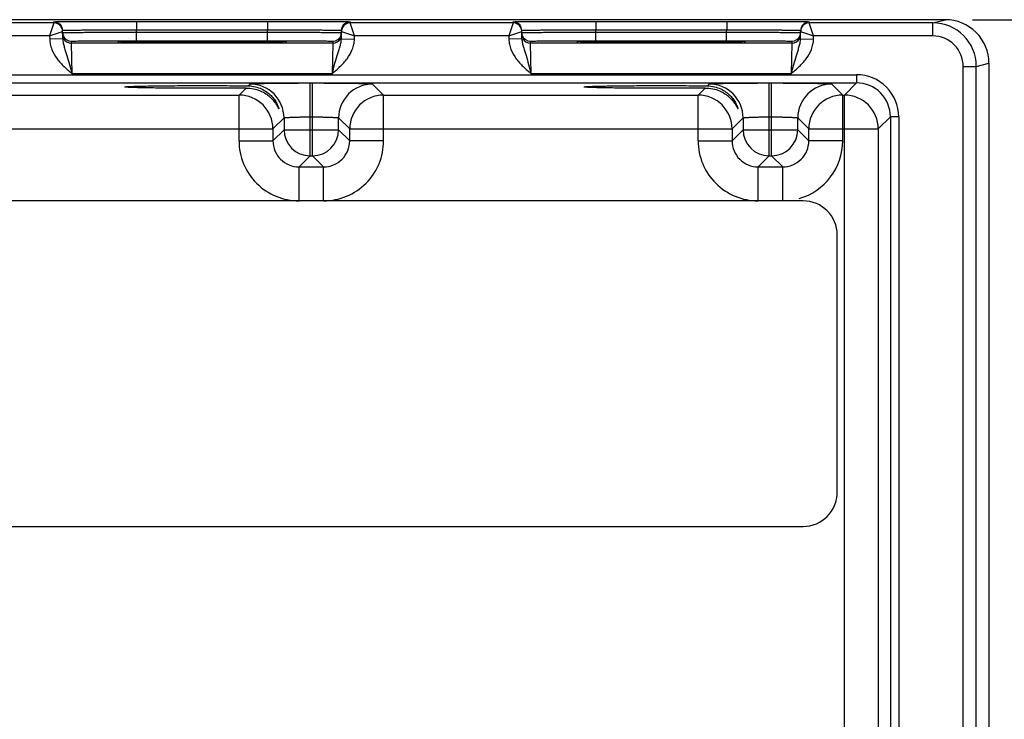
# Model space of a CAD drawing. Header units: inches. Extents: x 0 to 34, y 0 to 22.
# Tile 144 of 168: x 22.2 to 24.4, y 17.7 to 19.3. Entities that reach past the tile are written whole.
import ezdxf

# ---------------------------------------------------------------- set-up
doc = ezdxf.new("R2010")
doc.units = ezdxf.units.IN
doc.header["$LTSCALE"] = 1.87
doc.header["$MEASUREMENT"] = 0
doc.layers.get('0').update_dxf_attribs({"linetype": 'CONTINUOUS'})
doc.layers.add('DIMENSIONS', color=7, linetype='CONTINUOUS')
doc.styles.get("Standard").update_dxf_attribs({"font": 'txt', "width": 0.8})
doc.dimstyles.new('DIMSTYLE_1', dxfattribs={"dimtxt": 0.125, "dimasz": 0.18, "dimexe": 0.125, "dimexo": 0.0625, "dimgap": 0.0625, "dimtad": 0, "dimtih": 1, "dimtoh": 1, "dimzin": 4, "dimdsep": 46, "dimtxsty": 'STANDARD', "dimblk": '_FILLED', "dimblk1": '_FILLED', "dimblk2": '_FILLED', "dimcen": 0.09, "dimadec": 0, "dimazin": 0, "dimtp": 0.001, "dimtm": 0.001, "dimtfac": 1, "dimtofl": 0, "dimtmove": 0, "dimatfit": 3, "dimldrblk": '_FILLED', "dimfxl": 1, "dimtolj": 1, "dimtzin": 4, "dimarcsym": 0})

# ---------------------------------------------------------------- blocks, each defined once
blk = doc.blocks.new('_FILLED')
at = {"color": 0, "linetype": 'BYBLOCK'}
blk.add_solid([(0, 0), (-1, 0.174), (-1, -0.174)], dxfattribs=at)
blk = doc.blocks.new('*D18')
at = {"layer": 'DIMENSIONS', "color": 2, "linetype": 'CONTINUOUS'}
for p, q in [((24.3474, 19.2708), (25.2599, 19.2708)), ((25.1349, 19.2708), (25.1349, 17.7551)), ((25.1349, 15.8018), (25.1349, 17.5051)), ((24.3475, 15.8018), (25.2599, 15.8018))]:
    blk.add_line(p, q, dxfattribs=at)
at = {"layer": 'DIMENSIONS', "color": 2, "linetype": 'CONTINUOUS', "xscale": 0.18, "yscale": 0.18, "zscale": 0.18}
for p, rotation in [((25.1349, 19.2708), 90), ((25.1349, 15.8018), 270)]:
    blk.add_blockref('_FILLED', p, dxfattribs=dict(at, rotation=rotation))
at = {"layer": 'DIMENSIONS', "color": 2, "linetype": 'CONTINUOUS', "insert": (25.1349, 17.6926), "char_height": 0.125, "width": 1.125, "attachment_point": 2, "line_spacing_factor": 0.9}
blk.add_mtext('3.47{\\Ftxt.shx;\\W1.000000;\\H0.125000; }[88.1]', dxfattribs=at)

msp = doc.modelspace()

# ---------------------------------------------------------------- linework, layer by layer
at = {"color": 7, "linetype": 'CONTINUOUS'}
for p, q in [((24.2849, 19.2708), (15.4621, 19.2708)), ((22.2366, 19.2636), (21.8623, 19.2636)), ((22.2366, 19.2636), (22.2267, 19.2336)), ((22.2366, 19.2636), (22.2365, 19.2661)), ((22.4265, 19.2669), (22.7274, 19.2669)), ((22.4265, 19.2669), (22.4265, 19.2473)), ((22.7274, 19.2669), (22.7274, 19.2473)), ((22.9173, 19.2661), (22.9173, 19.2636)), ((23.2916, 19.2636), (22.9173, 19.2636)), ((22.9271, 19.2336), (22.9173, 19.2636)), ((23.2916, 19.2636), (23.2817, 19.2336)), ((23.2916, 19.2636), (23.2915, 19.2661)), ((23.4815, 19.2669), (23.7824, 19.2669)), ((23.4815, 19.2669), (23.4815, 19.2473)), ((23.7824, 19.2669), (23.7824, 19.2473)), ((23.9723, 19.2661), (23.9723, 19.2636)), ((24.256, 19.2636), (23.9723, 19.2636)), ((23.9821, 19.2336), (23.9723, 19.2636)), ((24.256, 19.2636), (24.2849, 19.2708)), ((24.256, 19.2336), (24.256, 19.2636)), ((22.2267, 19.2336), (21.8721, 19.2336)), ((22.2267, 19.2336), (22.2566, 19.2439)), ((22.2267, 19.2336), (22.2269, 19.2264)), ((22.2569, 19.2269), (22.2565, 19.2464)), ((22.4265, 19.2473), (22.7274, 19.2473)), ((22.4266, 19.2423), (22.4265, 19.2473)), ((22.4266, 19.2423), (22.7273, 19.2423)), ((22.4266, 19.2226), (22.4266, 19.2423)), ((22.7273, 19.2423), (22.7274, 19.2473)), ((22.7273, 19.2226), (22.7273, 19.2423)), ((22.897, 19.2269), (22.8974, 19.2464)), ((22.8973, 19.2439), (22.9271, 19.2336)), ((22.927, 19.2264), (22.9271, 19.2336)), ((23.2817, 19.2336), (22.9271, 19.2336)), ((23.2817, 19.2336), (23.3116, 19.2439)), ((23.2817, 19.2336), (23.2819, 19.2264)), ((23.3119, 19.2269), (23.3115, 19.2464)), ((23.4815, 19.2473), (23.7824, 19.2473)), ((23.4816, 19.2423), (23.4815, 19.2473)), ((23.4816, 19.2423), (23.7823, 19.2423)), ((23.4816, 19.2226), (23.4816, 19.2423)), ((23.7823, 19.2423), (23.7824, 19.2473)), ((23.7823, 19.2226), (23.7823, 19.2423)), ((23.952, 19.2269), (23.9524, 19.2464)), ((23.9523, 19.2439), (23.9821, 19.2336)), ((23.982, 19.2264), (23.9821, 19.2336)), ((24.256, 19.2336), (23.9821, 19.2336)), ((22.2569, 19.2269), (22.2269, 19.2264)), ((22.2767, 19.2167), (22.2766, 19.2213)), ((22.8772, 19.2167), (22.2767, 19.2167)), ((22.2783, 19.1467), (22.2767, 19.2167)), ((22.3832, 19.2208), (22.3863, 19.2211)), ((22.3863, 19.2205), (22.3832, 19.2208)), ((22.3977, 19.2202), (22.3863, 19.2205)), ((22.3879, 19.2204), (22.387, 19.2205)), ((22.3889, 19.2204), (22.3879, 19.2204)), ((22.3906, 19.2203), (22.3889, 19.2204)), ((22.3928, 19.2203), (22.3906, 19.2203)), ((22.3973, 19.2202), (22.3928, 19.2203)), ((22.4044, 19.22), (22.3973, 19.2202)), ((22.4151, 19.2199), (22.4044, 19.22)), ((22.429, 19.2197), (22.4151, 19.2199)), ((22.4266, 19.2226), (22.7273, 19.2226)), ((22.4439, 19.2196), (22.429, 19.2197)), ((22.4616, 19.2194), (22.4439, 19.2196)), ((22.4825, 19.2193), (22.4616, 19.2194)), ((22.5067, 19.2192), (22.4825, 19.2193)), ((22.5339, 19.2191), (22.5067, 19.2192)), ((22.5591, 19.2191), (22.5339, 19.2191)), ((22.5876, 19.2191), (22.5591, 19.2191)), ((22.6172, 19.2191), (22.5876, 19.2191)), ((22.6434, 19.2192), (22.6172, 19.2191)), ((22.6663, 19.2193), (22.6434, 19.2192)), ((22.6863, 19.2194), (22.6663, 19.2193)), ((22.7065, 19.2195), (22.6863, 19.2194)), ((22.7223, 19.2197), (22.7065, 19.2195)), ((22.7366, 19.2198), (22.7223, 19.2197)), ((22.7477, 19.22), (22.7366, 19.2198)), ((22.7551, 19.2201), (22.7477, 19.22)), ((22.7601, 19.2202), (22.7551, 19.2201)), ((22.7676, 19.2205), (22.7562, 19.2202)), ((22.7632, 19.2203), (22.7601, 19.2202)), ((22.7651, 19.2204), (22.7632, 19.2203)), ((22.7661, 19.2204), (22.7651, 19.2204)), ((22.767, 19.2205), (22.7661, 19.2204)), ((22.7676, 19.2205), (22.767, 19.2205)), ((22.7676, 19.2211), (22.7707, 19.2208)), ((22.7707, 19.2208), (22.7676, 19.2205)), ((22.8772, 19.2167), (22.8756, 19.1467)), ((22.8773, 19.2213), (22.8772, 19.2167)), ((22.897, 19.2269), (22.927, 19.2264)), ((23.3119, 19.2269), (23.2819, 19.2264)), ((23.3317, 19.2167), (23.3316, 19.2213)), ((23.9322, 19.2167), (23.3317, 19.2167)), ((23.3333, 19.1467), (23.3317, 19.2167)), ((23.4382, 19.2208), (23.4413, 19.2211)), ((23.4413, 19.2205), (23.4382, 19.2208)), ((23.4527, 19.2202), (23.4413, 19.2205)), ((23.4424, 19.2205), (23.4417, 19.2205)), ((23.4433, 19.2204), (23.4424, 19.2205)), ((23.4444, 19.2204), (23.4433, 19.2204)), ((23.4463, 19.2203), (23.4444, 19.2204)), ((23.4478, 19.2203), (23.4463, 19.2203)), ((23.4523, 19.2202), (23.4478, 19.2203)), ((23.4594, 19.22), (23.4523, 19.2202)), ((23.4701, 19.2199), (23.4594, 19.22)), ((23.484, 19.2197), (23.4701, 19.2199)), ((23.4816, 19.2226), (23.7823, 19.2226)), ((23.4989, 19.2196), (23.484, 19.2197)), ((23.5166, 19.2194), (23.4989, 19.2196)), ((23.5375, 19.2193), (23.5166, 19.2194)), ((23.5617, 19.2192), (23.5375, 19.2193)), ((23.5889, 19.2191), (23.5617, 19.2192)), ((23.6141, 19.2191), (23.5889, 19.2191)), ((23.6426, 19.2191), (23.6141, 19.2191)), ((23.6722, 19.2191), (23.6426, 19.2191)), ((23.6984, 19.2192), (23.6722, 19.2191)), ((23.7213, 19.2193), (23.6984, 19.2192)), ((23.7413, 19.2194), (23.7213, 19.2193)), ((23.7615, 19.2195), (23.7413, 19.2194)), ((23.7773, 19.2197), (23.7615, 19.2195)), ((23.7916, 19.2198), (23.7773, 19.2197)), ((23.8027, 19.22), (23.7916, 19.2198)), ((23.8101, 19.2201), (23.8027, 19.22)), ((23.8151, 19.2202), (23.8101, 19.2201)), ((23.8226, 19.2205), (23.8112, 19.2202)), ((23.8182, 19.2203), (23.8151, 19.2202)), ((23.8201, 19.2204), (23.8182, 19.2203)), ((23.8211, 19.2204), (23.8201, 19.2204)), ((23.822, 19.2205), (23.8211, 19.2204)), ((23.8226, 19.2205), (23.822, 19.2205)), ((23.8226, 19.2211), (23.8257, 19.2208)), ((23.8257, 19.2208), (23.8226, 19.2205)), ((23.9322, 19.2167), (23.9306, 19.1467)), ((23.9323, 19.2213), (23.9322, 19.2167)), ((23.952, 19.2269), (23.982, 19.2264)), ((24.326, 19.1636), (24.356, 19.1636)), ((24.326, 15.909), (24.326, 19.1636)), ((24.356, 19.1636), (24.3849, 19.1708)), ((24.356, 15.909), (24.356, 19.1636)), ((24.3849, 19.1708), (24.3849, 15.9018)), ((15.7304, 19.1445), (24.0807, 19.1445)), ((22.8756, 19.1467), (22.2783, 19.1467)), ((23.9306, 19.1467), (23.3333, 19.1467)), ((24.0807, 19.1445), (24.0807, 19.1255)), ((15.7304, 19.1255), (24.0807, 19.1255)), ((22.683, 19.1188), (22.6872, 19.123)), ((22.8252, 19.1254), (22.8307, 19.1254)), ((22.8252, 18.958), (22.8252, 19.1254)), ((22.8307, 18.958), (22.8307, 19.1254)), ((22.9687, 19.123), (22.9941, 19.0977)), ((23.738, 19.1188), (23.7422, 19.123)), ((23.8802, 19.1254), (23.8857, 19.1254)), ((23.8802, 18.958), (23.8802, 19.1254)), ((23.8857, 18.958), (23.8857, 19.1254)), ((24.0237, 19.123), (24.0491, 19.0977)), ((24.0807, 19.1255), (24.0528, 19.0977)), ((21.9391, 19.0977), (22.6618, 19.0977)), ((22.6618, 19.0977), (22.6779, 19.1138)), ((22.6618, 18.9927), (22.6618, 19.0977)), ((22.9941, 19.0977), (23.7168, 19.0977)), ((22.9941, 18.9927), (22.9941, 19.0977)), ((23.7168, 19.0977), (23.7329, 19.1138)), ((23.7168, 18.9927), (23.7168, 19.0977)), ((24.0491, 19.0977), (24.0528, 19.0977)), ((24.0491, 18.9927), (24.0491, 19.0977)), ((24.0528, 15.975), (24.0528, 19.0977)), ((22.7652, 19.0451), (22.7398, 19.0197)), ((22.7652, 19.0451), (22.7652, 19.018)), ((22.8252, 19.0474), (22.8307, 19.0474)), ((22.8907, 19.0451), (22.9161, 19.0197)), ((22.8907, 19.018), (22.8907, 19.0451)), ((23.8202, 19.0451), (23.7948, 19.0197)), ((23.8202, 19.0451), (23.8202, 19.018)), ((23.8802, 19.0474), (23.8857, 19.0474)), ((23.9457, 19.0451), (23.9711, 19.0197)), ((23.9457, 19.018), (23.9457, 19.0451)), ((24.1586, 19.0475), (24.1308, 19.0197)), ((24.1777, 19.0475), (24.1586, 19.0475)), ((24.1586, 19.0475), (24.1586, 16.0251)), ((24.1777, 19.0475), (24.1777, 16.0251)), ((21.8611, 19.0197), (22.7398, 19.0197)), ((22.7398, 19.0197), (22.7398, 18.9927)), ((22.7652, 19.018), (22.7398, 18.9927)), ((22.7652, 19.018), (22.8907, 19.018)), ((22.8907, 19.018), (22.9161, 18.9927)), ((22.9161, 19.0197), (23.7948, 19.0197)), ((22.9161, 18.9927), (22.9161, 19.0197)), ((23.7948, 19.0197), (23.7948, 18.9927)), ((23.8202, 19.018), (23.7948, 18.9927)), ((23.8202, 19.018), (23.9457, 19.018)), ((23.9457, 19.018), (23.9711, 18.9927)), ((23.9711, 19.0197), (24.1308, 19.0197)), ((23.9711, 18.9927), (23.9711, 19.0197)), ((24.1308, 19.0197), (24.1308, 16.0529)), ((22.6618, 18.9927), (22.7398, 18.9927)), ((22.9941, 18.9927), (22.9161, 18.9927)), ((23.7168, 18.9927), (23.7948, 18.9927)), ((24.0491, 18.9927), (23.9711, 18.9927)), ((22.8252, 18.958), (22.7998, 18.9327)), ((22.8252, 18.958), (22.8307, 18.958)), ((22.8307, 18.958), (22.8561, 18.9327)), ((23.8802, 18.958), (23.8548, 18.9327)), ((23.8802, 18.958), (23.8857, 18.958)), ((23.8857, 18.958), (23.9111, 18.9327)), ((22.7998, 18.9327), (22.8561, 18.9327)), ((22.7998, 18.8547), (22.7998, 18.9327)), ((22.8561, 18.8547), (22.8561, 18.9327)), ((23.8548, 18.9327), (23.9111, 18.9327)), ((23.8548, 18.8547), (23.8548, 18.9327)), ((23.9111, 18.8547), (23.9111, 18.9327)), ((23.9578, 18.8547), (15.8476, 18.8547)), ((24.0365, 18.1854), (24.0365, 18.7759)), ((15.8476, 18.1067), (23.9578, 18.1067))]:
    msp.add_line(p, q, dxfattribs=at)
for points in [[(22.387, 19.2205), (22.3864, 19.2205), (22.3861, 19.2205), (22.3859, 19.2205), (22.3857, 19.2206), (22.3855, 19.2206), (22.3854, 19.2206)], [(22.7685, 19.2206), (22.7684, 19.2206), (22.7683, 19.2206), (22.7681, 19.2205), (22.7679, 19.2205), (22.7676, 19.2205)], [(23.4417, 19.2205), (23.4411, 19.2205), (23.4409, 19.2205), (23.4407, 19.2206), (23.4405, 19.2206), (23.4404, 19.2206)], [(23.8235, 19.2206), (23.8234, 19.2206), (23.8233, 19.2206), (23.8231, 19.2205), (23.8229, 19.2205), (23.8226, 19.2205)]]:
    msp.add_lwpolyline(points, dxfattribs=at)
for centre, radius, start, end in [((22.2365, 19.2461), 0.02, 18.8019, 90.0002), ((22.2366, 19.2436), 0.02, 27.5914, 89.9999), ((22.9173, 19.2461), 0.02, 89.9998, 161.1981), ((22.9173, 19.2436), 0.02, 90.0018, 152.4591), ((23.2915, 19.2461), 0.02, 18.8019, 90.0002), ((23.2916, 19.2436), 0.02, 27.5914, 89.9999), ((23.9723, 19.2461), 0.02, 89.9998, 161.1981), ((23.9723, 19.2436), 0.02, 90.0018, 152.4591), ((24.256, 19.1636), 0.1, 0.0028, 90.0014), ((24.285, 19.1708), 0.1, 359.9992, 90.0098), ((22.2364, 19.2461), 0.0201, 1.0528, 18.7474), ((22.2767, 19.2414), 0.0201, 181.0528, 198.7479), ((22.2766, 19.2413), 0.02, 198.8014, 270.0007), ((22.8773, 19.2413), 0.02, 269.9993, 341.1986), ((22.8771, 19.2414), 0.0201, 341.2521, 358.9472), ((22.9175, 19.2461), 0.0201, 161.2526, 178.9472), ((23.2914, 19.2461), 0.0201, 1.0528, 18.7474), ((23.3317, 19.2414), 0.0201, 181.0528, 198.7479), ((23.3316, 19.2413), 0.02, 198.8014, 270.0007), ((23.9323, 19.2413), 0.02, 269.9993, 341.1986), ((23.9321, 19.2414), 0.0201, 341.2521, 358.9472), ((23.9725, 19.2461), 0.0201, 161.2526, 178.9472), ((24.256, 19.1636), 0.07, 0.0037, 90.0053), ((22.2767, 19.2367), 0.02, 206.4231, 270.0003), ((22.8772, 19.2367), 0.02, 269.9997, 333.5767), ((23.3317, 19.2367), 0.02, 206.4231, 270.0003), ((23.9322, 19.2367), 0.02, 269.9997, 333.5767), ((24.0807, 19.0475), 0.097, 359.9966, 90.0034), ((22.6872, 19.045), 0.078, 0.0209, 89.9791), ((22.9687, 19.045), 0.078, 90.0209, 179.9791), ((23.7422, 19.045), 0.078, 0.0209, 89.9791), ((24.0237, 19.045), 0.078, 90.0209, 179.9791), ((24.0807, 19.0475), 0.078, 359.9901, 90.0099), ((22.6618, 19.0197), 0.078, 0.0209, 89.9791), ((22.9941, 19.0197), 0.078, 90.0209, 179.9791), ((23.7168, 19.0197), 0.078, 0.0209, 89.9791), ((24.0491, 19.0197), 0.078, 90.0209, 179.9791), ((24.0528, 19.0197), 0.078, 0.0209, 89.9791), ((22.8252, 19.0181), 0.06, 180.021, 269.979), ((22.8307, 19.0181), 0.06, 270.021, 359.979), ((23.8802, 19.0181), 0.06, 180.021, 269.979), ((23.8857, 19.0181), 0.06, 270.021, 359.979), ((22.7998, 18.9927), 0.138, 179.9966, 270.0034), ((22.7998, 18.9926), 0.06, 179.9645, 270.0357), ((22.8561, 18.9927), 0.138, 269.9966, 0.0034), ((22.8561, 18.9926), 0.06, 269.9656, 0.0346), ((23.8548, 18.9927), 0.138, 179.9966, 270.0034), ((23.8548, 18.9926), 0.06, 179.9645, 270.0357), ((23.9111, 18.9926), 0.06, 269.9656, 0.0346), ((23.9111, 18.9927), 0.138, 285.8295, 0.0039), ((23.9578, 18.7759), 0.0787, 0, 90), ((23.9578, 18.1854), 0.0787, 270, 360)]:
    msp.add_arc(centre, radius, start, end, dxfattribs=at)
for points, knots in [([(22.2365, 19.2661), (22.2365, 19.2661), (22.2366, 19.2661), (22.2368, 19.2661), (22.2371, 19.2661), (22.2375, 19.2662), (22.238, 19.2662), (22.2389, 19.2662), (22.2403, 19.2663), (22.2424, 19.2663), (22.2449, 19.2663), (22.2478, 19.2664), (22.2511, 19.2664), (22.2549, 19.2664), (22.2607, 19.2665), (22.269, 19.2666), (22.2801, 19.2666), (22.2926, 19.2667), (22.3064, 19.2667), (22.3213, 19.2668), (22.3372, 19.2668), (22.36, 19.2669), (22.3899, 19.2669), (22.4141, 19.2669), (22.4265, 19.2669)], [0, 0, 0, 0, 0.000318, 0.001226, 0.002732, 0.004837, 0.007542, 0.010844, 0.019232, 0.029982, 0.043068, 0.058459, 0.076118, 0.096003, 0.118066, 0.168509, 0.226962, 0.292862, 0.365575, 0.444399, 0.528576, 0.617294, 0.804899, 1, 1, 1, 1]), ([(22.7274, 19.2669), (22.7397, 19.2669), (22.764, 19.2669), (22.7938, 19.2669), (22.8167, 19.2668), (22.8326, 19.2668), (22.8475, 19.2667), (22.8613, 19.2667), (22.8738, 19.2666), (22.8848, 19.2666), (22.8931, 19.2665), (22.899, 19.2664), (22.9028, 19.2664), (22.9061, 19.2664), (22.909, 19.2663), (22.9115, 19.2663), (22.9136, 19.2663), (22.915, 19.2662), (22.9159, 19.2662), (22.9164, 19.2662), (22.9168, 19.2661), (22.9171, 19.2661), (22.9172, 19.2661), (22.9173, 19.2661), (22.9173, 19.2661)], [0, 0, 0, 0, 0.195101, 0.382706, 0.471424, 0.555601, 0.634425, 0.707138, 0.773038, 0.831491, 0.881934, 0.903997, 0.923882, 0.941541, 0.956932, 0.970019, 0.980768, 0.989156, 0.992458, 0.995163, 0.997268, 0.998775, 0.999682, 1, 1, 1, 1]), ([(23.2915, 19.2661), (23.2915, 19.2661), (23.2916, 19.2661), (23.2918, 19.2661), (23.2921, 19.2661), (23.2925, 19.2662), (23.293, 19.2662), (23.2939, 19.2662), (23.2953, 19.2663), (23.2974, 19.2663), (23.2999, 19.2663), (23.3028, 19.2664), (23.3061, 19.2664), (23.3099, 19.2664), (23.3157, 19.2665), (23.324, 19.2666), (23.3351, 19.2666), (23.3476, 19.2667), (23.3614, 19.2667), (23.3763, 19.2668), (23.3922, 19.2668), (23.415, 19.2669), (23.4449, 19.2669), (23.4691, 19.2669), (23.4815, 19.2669)], [0, 0, 0, 0, 0.000318, 0.001226, 0.002732, 0.004837, 0.007542, 0.010844, 0.019232, 0.029982, 0.043068, 0.058459, 0.076118, 0.096003, 0.118066, 0.168509, 0.226962, 0.292862, 0.365575, 0.444399, 0.528576, 0.617294, 0.804899, 1, 1, 1, 1]), ([(23.7824, 19.2669), (23.7947, 19.2669), (23.819, 19.2669), (23.8488, 19.2669), (23.8717, 19.2668), (23.8876, 19.2668), (23.9025, 19.2667), (23.9163, 19.2667), (23.9288, 19.2666), (23.9398, 19.2666), (23.9481, 19.2665), (23.954, 19.2664), (23.9578, 19.2664), (23.9611, 19.2664), (23.964, 19.2663), (23.9665, 19.2663), (23.9686, 19.2663), (23.97, 19.2662), (23.9709, 19.2662), (23.9714, 19.2662), (23.9718, 19.2661), (23.9721, 19.2661), (23.9722, 19.2661), (23.9723, 19.2661), (23.9723, 19.2661)], [0, 0, 0, 0, 0.195101, 0.382706, 0.471424, 0.555601, 0.634425, 0.707138, 0.773038, 0.831491, 0.881934, 0.903997, 0.923882, 0.941541, 0.956932, 0.970019, 0.980768, 0.989156, 0.992458, 0.995163, 0.997268, 0.998775, 0.999682, 1, 1, 1, 1]), ([(22.2565, 19.2464), (22.2565, 19.2465), (22.2566, 19.2465), (22.2568, 19.2465), (22.257, 19.2465), (22.2574, 19.2466), (22.2578, 19.2466), (22.2587, 19.2466), (22.2599, 19.2467), (22.2617, 19.2467), (22.264, 19.2468), (22.2666, 19.2468), (22.2696, 19.2469), (22.273, 19.2469), (22.2782, 19.247), (22.2856, 19.247), (22.2955, 19.2471), (22.3067, 19.2472), (22.319, 19.2472), (22.3324, 19.2473), (22.3466, 19.2473), (22.367, 19.2473), (22.3938, 19.2473), (22.4154, 19.2473), (22.4265, 19.2473)], [0, 0, 0, 0, 0.000343, 0.001258, 0.002769, 0.004877, 0.007583, 0.010885, 0.019274, 0.030023, 0.043108, 0.058497, 0.076155, 0.096037, 0.118099, 0.168538, 0.226986, 0.292883, 0.365592, 0.444414, 0.528588, 0.617304, 0.804905, 1, 1, 1, 1]), ([(22.2566, 19.241), (22.2566, 19.241), (22.2567, 19.241), (22.2568, 19.241), (22.2571, 19.2411), (22.2575, 19.2411), (22.2579, 19.2411), (22.2587, 19.2411), (22.26, 19.2412), (22.2618, 19.2412), (22.2641, 19.2413), (22.2667, 19.2413), (22.2697, 19.2414), (22.2731, 19.2414), (22.2783, 19.2415), (22.2857, 19.2416), (22.2956, 19.2417), (22.3068, 19.2418), (22.3191, 19.2419), (22.3324, 19.2419), (22.3467, 19.242), (22.3671, 19.2421), (22.3938, 19.2422), (22.4155, 19.2423), (22.4266, 19.2423)], [0, 0, 0, 0, 0.00033, 0.001241, 0.002749, 0.004856, 0.007562, 0.010864, 0.019252, 0.030002, 0.043087, 0.058478, 0.076136, 0.09602, 0.118081, 0.168521, 0.226971, 0.292867, 0.365577, 0.444399, 0.528574, 0.617291, 0.804896, 1, 1, 1, 1]), ([(22.7273, 19.2423), (22.7384, 19.2423), (22.76, 19.2422), (22.7868, 19.2421), (22.8072, 19.242), (22.8214, 19.2419), (22.8348, 19.2419), (22.8471, 19.2418), (22.8583, 19.2417), (22.8682, 19.2416), (22.8756, 19.2415), (22.8808, 19.2414), (22.8842, 19.2414), (22.8872, 19.2413), (22.8898, 19.2413), (22.892, 19.2412), (22.8939, 19.2412), (22.8951, 19.2411), (22.8959, 19.2411), (22.8964, 19.2411), (22.8968, 19.2411), (22.897, 19.241), (22.8972, 19.241), (22.8973, 19.241), (22.8973, 19.241)], [0, 0, 0, 0, 0.195104, 0.382709, 0.471426, 0.555601, 0.634423, 0.707132, 0.773029, 0.831478, 0.881918, 0.90398, 0.923864, 0.941522, 0.956912, 0.969998, 0.980748, 0.989136, 0.992438, 0.995144, 0.997251, 0.998759, 0.99967, 1, 1, 1, 1]), ([(22.7274, 19.2473), (22.7384, 19.2473), (22.7601, 19.2473), (22.7868, 19.2473), (22.8073, 19.2473), (22.8215, 19.2473), (22.8349, 19.2472), (22.8472, 19.2472), (22.8584, 19.2471), (22.8683, 19.247), (22.8757, 19.247), (22.8809, 19.2469), (22.8843, 19.2469), (22.8873, 19.2468), (22.8899, 19.2468), (22.8921, 19.2467), (22.894, 19.2467), (22.8952, 19.2466), (22.896, 19.2466), (22.8965, 19.2466), (22.8969, 19.2465), (22.8971, 19.2465), (22.8973, 19.2465), (22.8974, 19.2465), (22.8974, 19.2464)], [0, 0, 0, 0, 0.195095, 0.382696, 0.471411, 0.555586, 0.634408, 0.707117, 0.773013, 0.831462, 0.881901, 0.903962, 0.923845, 0.941503, 0.956892, 0.969977, 0.980726, 0.989114, 0.992417, 0.995123, 0.997231, 0.998742, 0.999657, 1, 1, 1, 1]), ([(23.3115, 19.2464), (23.3115, 19.2465), (23.3116, 19.2465), (23.3118, 19.2465), (23.312, 19.2465), (23.3124, 19.2466), (23.3128, 19.2466), (23.3137, 19.2466), (23.3149, 19.2467), (23.3167, 19.2467), (23.319, 19.2468), (23.3216, 19.2468), (23.3246, 19.2469), (23.328, 19.2469), (23.3332, 19.247), (23.3406, 19.247), (23.3505, 19.2471), (23.3617, 19.2472), (23.374, 19.2472), (23.3874, 19.2473), (23.4016, 19.2473), (23.422, 19.2473), (23.4488, 19.2473), (23.4704, 19.2473), (23.4815, 19.2473)], [0, 0, 0, 0, 0.000343, 0.001258, 0.002769, 0.004877, 0.007583, 0.010885, 0.019274, 0.030023, 0.043108, 0.058497, 0.076155, 0.096037, 0.118099, 0.168538, 0.226986, 0.292883, 0.365592, 0.444414, 0.528588, 0.617304, 0.804905, 1, 1, 1, 1]), ([(23.3116, 19.241), (23.3116, 19.241), (23.3117, 19.241), (23.3118, 19.241), (23.3121, 19.2411), (23.3125, 19.2411), (23.3129, 19.2411), (23.3137, 19.2411), (23.315, 19.2412), (23.3168, 19.2412), (23.3191, 19.2413), (23.3217, 19.2413), (23.3247, 19.2414), (23.3281, 19.2414), (23.3333, 19.2415), (23.3407, 19.2416), (23.3506, 19.2417), (23.3618, 19.2418), (23.3741, 19.2419), (23.3874, 19.2419), (23.4017, 19.242), (23.4221, 19.2421), (23.4488, 19.2422), (23.4705, 19.2423), (23.4816, 19.2423)], [0, 0, 0, 0, 0.00033, 0.001241, 0.002749, 0.004856, 0.007562, 0.010864, 0.019252, 0.030002, 0.043087, 0.058478, 0.076136, 0.09602, 0.118081, 0.168521, 0.226971, 0.292867, 0.365577, 0.444399, 0.528574, 0.617291, 0.804896, 1, 1, 1, 1]), ([(23.7823, 19.2423), (23.7934, 19.2423), (23.815, 19.2422), (23.8418, 19.2421), (23.8622, 19.242), (23.8764, 19.2419), (23.8898, 19.2419), (23.9021, 19.2418), (23.9133, 19.2417), (23.9232, 19.2416), (23.9306, 19.2415), (23.9358, 19.2414), (23.9392, 19.2414), (23.9422, 19.2413), (23.9448, 19.2413), (23.947, 19.2412), (23.9489, 19.2412), (23.9501, 19.2411), (23.9509, 19.2411), (23.9514, 19.2411), (23.9518, 19.2411), (23.952, 19.241), (23.9522, 19.241), (23.9523, 19.241), (23.9523, 19.241)], [0, 0, 0, 0, 0.195104, 0.382709, 0.471426, 0.555601, 0.634423, 0.707132, 0.773029, 0.831478, 0.881918, 0.90398, 0.923864, 0.941522, 0.956912, 0.969998, 0.980748, 0.989136, 0.992438, 0.995144, 0.997251, 0.998759, 0.99967, 1, 1, 1, 1]), ([(23.7824, 19.2473), (23.7934, 19.2473), (23.8151, 19.2473), (23.8418, 19.2473), (23.8623, 19.2473), (23.8765, 19.2473), (23.8899, 19.2472), (23.9022, 19.2472), (23.9134, 19.2471), (23.9233, 19.247), (23.9307, 19.247), (23.9359, 19.2469), (23.9393, 19.2469), (23.9423, 19.2468), (23.9449, 19.2468), (23.9471, 19.2467), (23.949, 19.2467), (23.9502, 19.2466), (23.951, 19.2466), (23.9515, 19.2466), (23.9519, 19.2465), (23.9521, 19.2465), (23.9523, 19.2465), (23.9524, 19.2465), (23.9524, 19.2464)], [0, 0, 0, 0, 0.195095, 0.382696, 0.471411, 0.555586, 0.634408, 0.707117, 0.773013, 0.831462, 0.881901, 0.903962, 0.923845, 0.941503, 0.956892, 0.969977, 0.980726, 0.989114, 0.992417, 0.995123, 0.997231, 0.998742, 0.999657, 1, 1, 1, 1]), ([(22.2269, 19.2264), (22.2269, 19.2223), (22.2279, 19.2142), (22.2326, 19.1985), (22.2431, 19.1807), (22.2597, 19.1627), (22.2721, 19.152), (22.2783, 19.1467)], [0, 0, 0, 0, 0.125018, 0.250068, 0.499708, 0.749755, 1, 1, 1, 1]), ([(22.2569, 19.2269), (22.2569, 19.2236), (22.2578, 19.217), (22.2603, 19.2074), (22.2633, 19.1979), (22.2674, 19.1848), (22.2725, 19.1677), (22.2763, 19.1538), (22.2783, 19.1467)], [0, 0, 0, 0, 0.120104, 0.238268, 0.357052, 0.478569, 0.733305, 1, 1, 1, 1]), ([(22.2766, 19.2213), (22.2766, 19.2214), (22.2767, 19.2214), (22.2768, 19.2214), (22.2771, 19.2214), (22.2775, 19.2215), (22.2784, 19.2215), (22.2796, 19.2216), (22.2812, 19.2217), (22.2832, 19.2217), (22.2855, 19.2218), (22.2892, 19.2219), (22.2947, 19.222), (22.3023, 19.2221), (22.311, 19.2222), (22.3209, 19.2223), (22.3317, 19.2224), (22.3435, 19.2224), (22.3561, 19.2225), (22.3741, 19.2226), (22.3977, 19.2226), (22.4168, 19.2226), (22.4266, 19.2226)], [0, 0, 0, 0, 0.000367, 0.001291, 0.002806, 0.004918, 0.010931, 0.019321, 0.030071, 0.043156, 0.058545, 0.076201, 0.118142, 0.168576, 0.22702, 0.29291, 0.365614, 0.444431, 0.5286, 0.617312, 0.804907, 1, 1, 1, 1]), ([(22.3863, 19.2211), (22.3892, 19.2212), (22.397, 19.2214), (22.4112, 19.2217), (22.4303, 19.2219), (22.454, 19.2221), (22.4813, 19.2223), (22.5227, 19.2224), (22.5769, 19.2225), (22.6312, 19.2224), (22.6726, 19.2223), (22.6999, 19.2221), (22.7235, 19.2219), (22.7427, 19.2217), (22.7569, 19.2214), (22.7646, 19.2212), (22.7676, 19.2211)], [0, 0, 0, 0, 0.0232, 0.0608, 0.111657, 0.174242, 0.246665, 0.326737, 0.500006, 0.673274, 0.753345, 0.825766, 0.88835, 0.939205, 0.976802, 1, 1, 1, 1]), ([(22.7562, 19.2202), (22.7465, 19.2199), (22.7228, 19.2197), (22.6818, 19.2193), (22.6318, 19.2192), (22.577, 19.2191), (22.5222, 19.2192), (22.4722, 19.2193), (22.4312, 19.2197), (22.4074, 19.2199), (22.3977, 19.2202)], [0, 0, 0, 0, 0.081295, 0.198871, 0.342544, 0.499869, 0.657212, 0.800938, 0.918598, 1, 1, 1, 1]), ([(22.7273, 19.2226), (22.7371, 19.2226), (22.7562, 19.2226), (22.7798, 19.2226), (22.7978, 19.2225), (22.8104, 19.2224), (22.8221, 19.2224), (22.833, 19.2223), (22.8429, 19.2222), (22.8516, 19.2221), (22.8591, 19.222), (22.8646, 19.2219), (22.8684, 19.2218), (22.8707, 19.2217), (22.8727, 19.2217), (22.8743, 19.2216), (22.8755, 19.2215), (22.8763, 19.2215), (22.8768, 19.2214), (22.8771, 19.2214), (22.8772, 19.2214), (22.8773, 19.2214), (22.8773, 19.2213)], [0, 0, 0, 0, 0.195093, 0.382688, 0.4714, 0.555569, 0.634386, 0.70709, 0.77298, 0.831424, 0.881858, 0.923799, 0.941455, 0.956844, 0.969929, 0.980679, 0.989069, 0.995082, 0.997194, 0.998709, 0.999633, 1, 1, 1, 1]), ([(22.8756, 19.1467), (22.8776, 19.1538), (22.8814, 19.1677), (22.8865, 19.1848), (22.8906, 19.1979), (22.8935, 19.2074), (22.8961, 19.217), (22.897, 19.2236), (22.897, 19.2269)], [0, 0, 0, 0, 0.266695, 0.521431, 0.642948, 0.761732, 0.879896, 1, 1, 1, 1]), ([(22.8756, 19.1467), (22.8818, 19.152), (22.8941, 19.1627), (22.9108, 19.1807), (22.9213, 19.1985), (22.926, 19.2142), (22.9269, 19.2223), (22.927, 19.2264)], [0, 0, 0, 0, 0.250256, 0.500306, 0.74994, 0.874987, 1, 1, 1, 1]), ([(23.2819, 19.2264), (23.2819, 19.2223), (23.2829, 19.2142), (23.2876, 19.1985), (23.2981, 19.1807), (23.3147, 19.1627), (23.3271, 19.152), (23.3333, 19.1467)], [0, 0, 0, 0, 0.125018, 0.250068, 0.499708, 0.749755, 1, 1, 1, 1]), ([(23.3119, 19.2269), (23.3119, 19.2236), (23.3128, 19.217), (23.3153, 19.2074), (23.3183, 19.1979), (23.3224, 19.1848), (23.3275, 19.1677), (23.3313, 19.1538), (23.3333, 19.1467)], [0, 0, 0, 0, 0.120104, 0.238268, 0.357052, 0.478569, 0.733305, 1, 1, 1, 1]), ([(23.3316, 19.2213), (23.3316, 19.2214), (23.3317, 19.2214), (23.3318, 19.2214), (23.3321, 19.2214), (23.3325, 19.2215), (23.3334, 19.2215), (23.3346, 19.2216), (23.3362, 19.2217), (23.3382, 19.2217), (23.3405, 19.2218), (23.3442, 19.2219), (23.3497, 19.222), (23.3573, 19.2221), (23.366, 19.2222), (23.3759, 19.2223), (23.3867, 19.2224), (23.3985, 19.2224), (23.4111, 19.2225), (23.4291, 19.2226), (23.4527, 19.2226), (23.4718, 19.2226), (23.4816, 19.2226)], [0, 0, 0, 0, 0.000367, 0.001291, 0.002806, 0.004918, 0.010931, 0.019321, 0.030071, 0.043156, 0.058545, 0.076201, 0.118142, 0.168576, 0.22702, 0.29291, 0.365614, 0.444431, 0.5286, 0.617312, 0.804907, 1, 1, 1, 1]), ([(23.4413, 19.2211), (23.4442, 19.2212), (23.452, 19.2214), (23.4662, 19.2217), (23.4853, 19.2219), (23.509, 19.2221), (23.5363, 19.2223), (23.5777, 19.2224), (23.6319, 19.2225), (23.6862, 19.2224), (23.7276, 19.2223), (23.7549, 19.2221), (23.7785, 19.2219), (23.7977, 19.2217), (23.8119, 19.2214), (23.8196, 19.2212), (23.8226, 19.2211)], [0, 0, 0, 0, 0.0232, 0.0608, 0.111657, 0.174242, 0.246665, 0.326737, 0.500006, 0.673274, 0.753345, 0.825766, 0.88835, 0.939205, 0.976802, 1, 1, 1, 1]), ([(23.8112, 19.2202), (23.8015, 19.2199), (23.7778, 19.2197), (23.7368, 19.2193), (23.6868, 19.2192), (23.632, 19.2191), (23.5772, 19.2192), (23.5272, 19.2193), (23.4862, 19.2197), (23.4624, 19.2199), (23.4527, 19.2202)], [0, 0, 0, 0, 0.081295, 0.198871, 0.342544, 0.499869, 0.657212, 0.800938, 0.918598, 1, 1, 1, 1]), ([(23.7823, 19.2226), (23.7921, 19.2226), (23.8112, 19.2226), (23.8348, 19.2226), (23.8528, 19.2225), (23.8654, 19.2224), (23.8771, 19.2224), (23.888, 19.2223), (23.8979, 19.2222), (23.9066, 19.2221), (23.9141, 19.222), (23.9196, 19.2219), (23.9234, 19.2218), (23.9257, 19.2217), (23.9277, 19.2217), (23.9293, 19.2216), (23.9305, 19.2215), (23.9313, 19.2215), (23.9318, 19.2214), (23.9321, 19.2214), (23.9322, 19.2214), (23.9323, 19.2214), (23.9323, 19.2213)], [0, 0, 0, 0, 0.195093, 0.382688, 0.4714, 0.555569, 0.634386, 0.70709, 0.77298, 0.831424, 0.881858, 0.923799, 0.941455, 0.956844, 0.969929, 0.980679, 0.989069, 0.995082, 0.997194, 0.998709, 0.999633, 1, 1, 1, 1]), ([(23.9306, 19.1467), (23.9326, 19.1538), (23.9364, 19.1677), (23.9415, 19.1848), (23.9456, 19.1979), (23.9485, 19.2074), (23.9511, 19.217), (23.952, 19.2236), (23.952, 19.2269)], [0, 0, 0, 0, 0.266695, 0.521431, 0.642948, 0.761732, 0.879896, 1, 1, 1, 1]), ([(23.9306, 19.1467), (23.9368, 19.152), (23.9491, 19.1627), (23.9658, 19.1807), (23.9763, 19.1985), (23.981, 19.2142), (23.9819, 19.2223), (23.982, 19.2264)], [0, 0, 0, 0, 0.250256, 0.500306, 0.74994, 0.874987, 1, 1, 1, 1]), ([(22.3998, 19.1163), (22.3998, 19.1164), (22.3999, 19.1165), (22.4002, 19.1165), (22.4008, 19.1167), (22.4015, 19.1168), (22.4025, 19.1169), (22.4041, 19.117), (22.4068, 19.1172), (22.4105, 19.1174), (22.415, 19.1176), (22.4203, 19.1178), (22.4264, 19.118), (22.4332, 19.1181), (22.4435, 19.1184), (22.458, 19.1186), (22.4771, 19.1189), (22.498, 19.1191), (22.5205, 19.1193), (22.544, 19.1194), (22.5681, 19.1194), (22.6003, 19.1194), (22.6386, 19.1193), (22.6687, 19.119), (22.683, 19.1188)], [0, 0, 0, 0, 0.000527, 0.001708, 0.003612, 0.006247, 0.009612, 0.013706, 0.02406, 0.037276, 0.053316, 0.072106, 0.09354, 0.117502, 0.143877, 0.203414, 0.271045, 0.345417, 0.425153, 0.50873, 0.594532, 0.680934, 0.848958, 1, 1, 1, 1]), ([(22.683, 19.1188), (22.6885, 19.1187), (22.6991, 19.1174), (22.7135, 19.1123), (22.7256, 19.1052), (22.7355, 19.0968), (22.7419, 19.0891), (22.7461, 19.0829), (22.7485, 19.0785), (22.7505, 19.0744), (22.7518, 19.0713), (22.7525, 19.0691), (22.7529, 19.0679), (22.7531, 19.067), (22.7532, 19.0665), (22.7532, 19.0664)], [0, 0, 0, 0, 0.177021, 0.338584, 0.48702, 0.624172, 0.750197, 0.808457, 0.862718, 0.91175, 0.953416, 0.970472, 0.984301, 0.994309, 1, 1, 1, 1]), ([(22.6872, 19.123), (22.6873, 19.1231), (22.6876, 19.1232), (22.6882, 19.1233), (22.6891, 19.1234), (22.6904, 19.1235), (22.6919, 19.1236), (22.6946, 19.1238), (22.6988, 19.124), (22.7046, 19.1242), (22.7116, 19.1244), (22.7197, 19.1246), (22.7287, 19.1247), (22.7387, 19.1249), (22.7535, 19.1251), (22.7736, 19.1252), (22.7989, 19.1254), (22.8163, 19.1254), (22.8252, 19.1254)], [0, 0, 0, 0, 0.002193, 0.006647, 0.013412, 0.022485, 0.033853, 0.04749, 0.081447, 0.124043, 0.174882, 0.233486, 0.299305, 0.371722, 0.450054, 0.621468, 0.80711, 1, 1, 1, 1]), ([(22.8307, 19.1254), (22.8396, 19.1254), (22.857, 19.1254), (22.8823, 19.1252), (22.9024, 19.1251), (22.9172, 19.1249), (22.9272, 19.1247), (22.9362, 19.1246), (22.9443, 19.1244), (22.9513, 19.1242), (22.9571, 19.124), (22.9613, 19.1238), (22.964, 19.1236), (22.9655, 19.1235), (22.9668, 19.1234), (22.9677, 19.1233), (22.9683, 19.1232), (22.9686, 19.1231), (22.9687, 19.123)], [0, 0, 0, 0, 0.19289, 0.378532, 0.549946, 0.628278, 0.700695, 0.766514, 0.825118, 0.875957, 0.918553, 0.95251, 0.966147, 0.977515, 0.986588, 0.993353, 0.997807, 1, 1, 1, 1]), ([(23.4548, 19.1163), (23.4548, 19.1164), (23.4549, 19.1165), (23.4552, 19.1165), (23.4558, 19.1167), (23.4565, 19.1168), (23.4575, 19.1169), (23.4591, 19.117), (23.4618, 19.1172), (23.4655, 19.1174), (23.47, 19.1176), (23.4753, 19.1178), (23.4814, 19.118), (23.4882, 19.1181), (23.4985, 19.1184), (23.513, 19.1186), (23.5321, 19.1189), (23.553, 19.1191), (23.5755, 19.1193), (23.599, 19.1194), (23.6231, 19.1194), (23.6553, 19.1194), (23.6936, 19.1193), (23.7237, 19.119), (23.738, 19.1188)], [0, 0, 0, 0, 0.000527, 0.001708, 0.003612, 0.006247, 0.009612, 0.013706, 0.02406, 0.037276, 0.053316, 0.072106, 0.09354, 0.117502, 0.143877, 0.203414, 0.271045, 0.345417, 0.425153, 0.50873, 0.594532, 0.680934, 0.848958, 1, 1, 1, 1]), ([(23.738, 19.1188), (23.7435, 19.1187), (23.7541, 19.1174), (23.7685, 19.1123), (23.7806, 19.1052), (23.7905, 19.0968), (23.7969, 19.0891), (23.8011, 19.0829), (23.8035, 19.0785), (23.8055, 19.0744), (23.8068, 19.0713), (23.8075, 19.0691), (23.8079, 19.0679), (23.8081, 19.067), (23.8082, 19.0665), (23.8082, 19.0664)], [0, 0, 0, 0, 0.177021, 0.338584, 0.48702, 0.624171, 0.750197, 0.808457, 0.862718, 0.91175, 0.953416, 0.970472, 0.984301, 0.994309, 1, 1, 1, 1]), ([(23.7422, 19.123), (23.7423, 19.1231), (23.7426, 19.1232), (23.7432, 19.1233), (23.7441, 19.1234), (23.7454, 19.1235), (23.7469, 19.1236), (23.7496, 19.1238), (23.7538, 19.124), (23.7596, 19.1242), (23.7666, 19.1244), (23.7747, 19.1246), (23.7837, 19.1247), (23.7937, 19.1249), (23.8085, 19.1251), (23.8286, 19.1252), (23.8539, 19.1254), (23.8713, 19.1254), (23.8802, 19.1254)], [0, 0, 0, 0, 0.002193, 0.006647, 0.013412, 0.022485, 0.033853, 0.04749, 0.081447, 0.124043, 0.174882, 0.233486, 0.299305, 0.371722, 0.450054, 0.621468, 0.80711, 1, 1, 1, 1]), ([(23.8857, 19.1254), (23.8946, 19.1254), (23.912, 19.1254), (23.9373, 19.1252), (23.9574, 19.1251), (23.9722, 19.1249), (23.9822, 19.1247), (23.9912, 19.1246), (23.9993, 19.1244), (24.0063, 19.1242), (24.0121, 19.124), (24.0163, 19.1238), (24.019, 19.1236), (24.0205, 19.1235), (24.0218, 19.1234), (24.0227, 19.1233), (24.0233, 19.1232), (24.0236, 19.1231), (24.0237, 19.123)], [0, 0, 0, 0, 0.19289, 0.378532, 0.549946, 0.628278, 0.700695, 0.766514, 0.825118, 0.875957, 0.918553, 0.95251, 0.966147, 0.977515, 0.986588, 0.993353, 0.997807, 1, 1, 1, 1]), ([(22.6779, 19.1138), (22.6637, 19.1136), (22.6337, 19.1134), (22.5957, 19.1132), (22.564, 19.1132), (22.5403, 19.1133), (22.5172, 19.1134), (22.4953, 19.1136), (22.4749, 19.1138), (22.4564, 19.114), (22.4423, 19.1143), (22.4322, 19.1145), (22.4256, 19.1147), (22.4198, 19.1149), (22.4146, 19.1151), (22.4102, 19.1153), (22.4066, 19.1155), (22.404, 19.1156), (22.4024, 19.1158), (22.4015, 19.1159), (22.4008, 19.116), (22.4002, 19.1161), (22.3999, 19.1162), (22.3998, 19.1163), (22.3998, 19.1163)], [0, 0, 0, 0, 0.153931, 0.323259, 0.409812, 0.495497, 0.578742, 0.657983, 0.731767, 0.798767, 0.857675, 0.883759, 0.90745, 0.928637, 0.947208, 0.963061, 0.976127, 0.986373, 0.990428, 0.993765, 0.996382, 0.998278, 0.999463, 1, 1, 1, 1]), ([(22.6779, 19.1138), (22.6838, 19.1138), (22.6949, 19.1128), (22.7103, 19.108), (22.7213, 19.1021), (22.7289, 19.0968), (22.7338, 19.0925), (22.7382, 19.0882), (22.742, 19.0838), (22.7453, 19.0794), (22.7476, 19.0759), (22.7492, 19.0733), (22.7502, 19.0715), (22.7511, 19.0699), (22.7517, 19.0687), (22.7522, 19.0678), (22.7524, 19.0673), (22.7527, 19.0669), (22.7529, 19.0666), (22.753, 19.0664), (22.7531, 19.0662), (22.7532, 19.0662), (22.7532, 19.0663), (22.7532, 19.0664)], [0, 0, 0, 0, 0.185644, 0.354785, 0.509185, 0.581463, 0.650539, 0.716309, 0.778465, 0.836445, 0.889279, 0.913273, 0.935257, 0.954818, 0.971455, 0.978498, 0.984587, 0.989645, 0.99361, 0.996429, 0.998081, 0.998798, 1, 1, 1, 1]), ([(23.7329, 19.1138), (23.7187, 19.1136), (23.6887, 19.1134), (23.6507, 19.1132), (23.619, 19.1132), (23.5953, 19.1133), (23.5722, 19.1134), (23.5503, 19.1136), (23.5299, 19.1138), (23.5114, 19.114), (23.4973, 19.1143), (23.4872, 19.1145), (23.4806, 19.1147), (23.4748, 19.1149), (23.4696, 19.1151), (23.4652, 19.1153), (23.4616, 19.1155), (23.459, 19.1156), (23.4574, 19.1158), (23.4565, 19.1159), (23.4558, 19.116), (23.4552, 19.1161), (23.4549, 19.1162), (23.4548, 19.1163), (23.4548, 19.1163)], [0, 0, 0, 0, 0.153931, 0.323259, 0.409812, 0.495497, 0.578742, 0.657983, 0.731767, 0.798767, 0.857675, 0.883759, 0.90745, 0.928637, 0.947208, 0.963061, 0.976127, 0.986373, 0.990428, 0.993765, 0.996382, 0.998278, 0.999463, 1, 1, 1, 1]), ([(23.7329, 19.1138), (23.7388, 19.1138), (23.7499, 19.1128), (23.7653, 19.108), (23.7763, 19.1021), (23.7839, 19.0968), (23.7888, 19.0925), (23.7932, 19.0882), (23.797, 19.0838), (23.8003, 19.0794), (23.8026, 19.0759), (23.8042, 19.0733), (23.8052, 19.0715), (23.8061, 19.0699), (23.8067, 19.0687), (23.8072, 19.0678), (23.8074, 19.0673), (23.8077, 19.0669), (23.8079, 19.0666), (23.808, 19.0664), (23.8081, 19.0662), (23.8082, 19.0662), (23.8082, 19.0663), (23.8082, 19.0664)], [0, 0, 0, 0, 0.185644, 0.354785, 0.509185, 0.581463, 0.650539, 0.716309, 0.778465, 0.836445, 0.889279, 0.913273, 0.935257, 0.954818, 0.971455, 0.978498, 0.984587, 0.989645, 0.99361, 0.996429, 0.998081, 0.998798, 1, 1, 1, 1]), ([(22.7652, 19.0451), (22.7652, 19.0451), (22.7653, 19.0452), (22.7658, 19.0454), (22.7667, 19.0456), (22.7682, 19.0458), (22.7702, 19.046), (22.7728, 19.0462), (22.7758, 19.0464), (22.7793, 19.0466), (22.7848, 19.0468), (22.7926, 19.0471), (22.8027, 19.0473), (22.8137, 19.0474), (22.8213, 19.0474), (22.8252, 19.0474)], [0, 0, 0, 0, 0.0028, 0.007571, 0.023736, 0.048901, 0.082926, 0.125528, 0.176326, 0.234855, 0.300572, 0.451055, 0.622156, 0.807459, 1, 1, 1, 1]), ([(22.8307, 19.0474), (22.8346, 19.0474), (22.8422, 19.0474), (22.8532, 19.0473), (22.8633, 19.0471), (22.8711, 19.0468), (22.8766, 19.0466), (22.8801, 19.0464), (22.8831, 19.0462), (22.8857, 19.046), (22.8877, 19.0458), (22.8892, 19.0456), (22.8901, 19.0454), (22.8906, 19.0452), (22.8907, 19.0451), (22.8907, 19.0451)], [0, 0, 0, 0, 0.192541, 0.377844, 0.548945, 0.699428, 0.765145, 0.823674, 0.874472, 0.917074, 0.951099, 0.976264, 0.992429, 0.9972, 1, 1, 1, 1]), ([(23.8202, 19.0451), (23.8202, 19.0451), (23.8203, 19.0452), (23.8208, 19.0454), (23.8217, 19.0456), (23.8232, 19.0458), (23.8252, 19.046), (23.8278, 19.0462), (23.8308, 19.0464), (23.8343, 19.0466), (23.8398, 19.0468), (23.8476, 19.0471), (23.8577, 19.0473), (23.8687, 19.0474), (23.8763, 19.0474), (23.8802, 19.0474)], [0, 0, 0, 0, 0.0028, 0.007571, 0.023736, 0.048901, 0.082926, 0.125528, 0.176326, 0.234855, 0.300572, 0.451055, 0.622156, 0.807459, 1, 1, 1, 1]), ([(23.8857, 19.0474), (23.8896, 19.0474), (23.8972, 19.0474), (23.9082, 19.0473), (23.9183, 19.0471), (23.9261, 19.0468), (23.9316, 19.0466), (23.9351, 19.0464), (23.9381, 19.0462), (23.9407, 19.046), (23.9427, 19.0458), (23.9442, 19.0456), (23.9451, 19.0454), (23.9456, 19.0452), (23.9457, 19.0451), (23.9457, 19.0451)], [0, 0, 0, 0, 0.192541, 0.377844, 0.548945, 0.699428, 0.765145, 0.823674, 0.874472, 0.917074, 0.951099, 0.976264, 0.992429, 0.9972, 1, 1, 1, 1])]:
    msp.add_open_spline(points, degree=3, knots=knots, dxfattribs=at)
for points in [[(22.2566, 19.2439), (22.2565, 19.247), (22.2557, 19.2501), (22.2543, 19.2528)], [(22.2566, 19.2439), (22.2565, 19.247), (22.2557, 19.2501), (22.2543, 19.2528)], [(22.2588, 19.2278), (22.2575, 19.2304), (22.2568, 19.2334), (22.2567, 19.2363)], [(22.8951, 19.2278), (22.8964, 19.2304), (22.8971, 19.2334), (22.8972, 19.2363)], [(22.8996, 19.2529), (22.8982, 19.2501), (22.8974, 19.247), (22.8973, 19.2439)], [(22.8996, 19.2528), (22.8982, 19.2501), (22.8974, 19.247), (22.8973, 19.2439)], [(23.3116, 19.2439), (23.3115, 19.247), (23.3107, 19.2501), (23.3093, 19.2528)], [(23.3116, 19.2439), (23.3115, 19.247), (23.3107, 19.2501), (23.3093, 19.2528)], [(23.3138, 19.2278), (23.3125, 19.2304), (23.3118, 19.2334), (23.3117, 19.2363)], [(23.9501, 19.2278), (23.9514, 19.2304), (23.9521, 19.2334), (23.9522, 19.2363)], [(23.9546, 19.2529), (23.9532, 19.2501), (23.9524, 19.247), (23.9523, 19.2439)], [(23.9546, 19.2528), (23.9532, 19.2501), (23.9524, 19.247), (23.9523, 19.2439)]]:
    msp.add_open_spline(points, degree=3, dxfattribs=at)

# ---------------------------------------------------------------- dimensions: what is measured, and where the dimension line sits
at = {"layer": 'DIMENSIONS', "color": 2, "linetype": 'CONTINUOUS'}
dim = msp.add_linear_dim(base=(25.1349, 19.2708), p1=(24.285, 15.8018), p2=(24.2849, 19.2708), angle=90, dimstyle='DIMSTYLE_1', dxfattribs=at)
dim.commit()
dim.dimension.update_dxf_attribs({"geometry": '*D18', "text_midpoint": (25.1349, 17.6301), "dimtype": 160})

doc.saveas('drawing.dxf')
